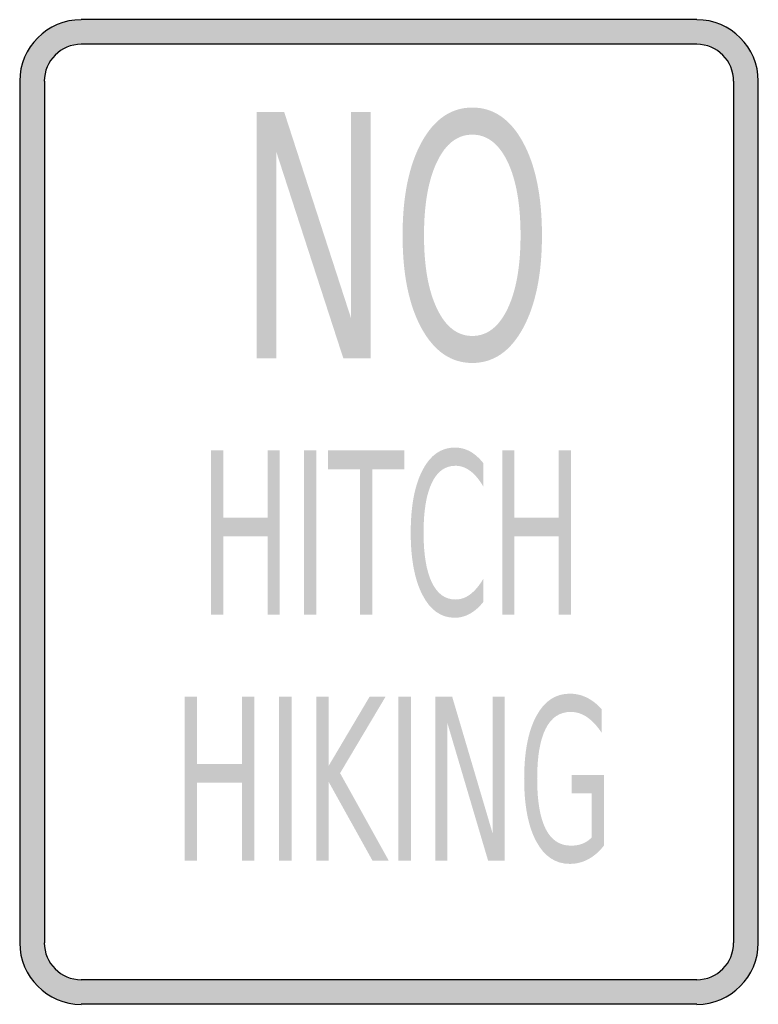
# Model space of a CAD drawing. Header units: inches. Extents: x -0.5 to 0.5, y -0.67 to 0.67.
import ezdxf

# ---------------------------------------------------------------- set-up
doc = ezdxf.new("R2010")
doc.units = ezdxf.units.IN
doc.header["$MEASUREMENT"] = 0

msp = doc.modelspace()

# ---------------------------------------------------------------- hatches: boundary and pattern name
h = msp.add_hatch(color=7)
h.paths.add_polyline_path([(0.4167, -0.6667), (-0.4167, -0.6667), (-0.428, -0.666), (-0.4389, -0.6638), (-0.4491, -0.6602), (-0.4587, -0.6553), (-0.4675, -0.6493), (-0.4755, -0.6422), (-0.4827, -0.6342), (-0.4887, -0.6253), (-0.4935, -0.6158), (-0.4971, -0.6055), (-0.4993, -0.5947), (-0.5, -0.5833), (-0.5, 0.5833), (-0.4993, 0.5947), (-0.4971, 0.6055), (-0.4935, 0.6158), (-0.4887, 0.6253), (-0.4827, 0.6342), (-0.4755, 0.6422), (-0.4675, 0.6493), (-0.4587, 0.6553), (-0.4491, 0.66), (-0.4389, 0.6638), (-0.428, 0.666), (-0.4167, 0.6667), (0.4167, 0.6667), (0.428, 0.666), (0.4389, 0.6638), (0.4491, 0.66), (0.4587, 0.6553), (0.4675, 0.6493), (0.4755, 0.6422), (0.4827, 0.6342), (0.4887, 0.6253), (0.4933, 0.6158), (0.4971, 0.6055), (0.4993, 0.5947), (0.5, 0.5833), (0.5, -0.5833), (0.4993, -0.5947), (0.4971, -0.6055), (0.4933, -0.6158), (0.4887, -0.6253), (0.4827, -0.6342), (0.4755, -0.6422), (0.4675, -0.6493), (0.4587, -0.6553), (0.4491, -0.6602), (0.4389, -0.6638), (0.428, -0.666), (0.4167, -0.6667)])
h.paths.add_polyline_path([(-0.4667, -0.5833), (-0.4667, 0.5833), (-0.4662, 0.59), (-0.4649, 0.5967), (-0.4627, 0.6029), (-0.4598, 0.6087), (-0.4562, 0.6138), (-0.452, 0.6187), (-0.4473, 0.6229), (-0.442, 0.6264), (-0.4362, 0.6293), (-0.43, 0.6315), (-0.4235, 0.6329), (-0.4167, 0.6333), (0.4167, 0.6333), (0.4233, 0.6329), (0.43, 0.6315), (0.4362, 0.6293), (0.4418, 0.6264), (0.4471, 0.6229), (0.452, 0.6187), (0.4562, 0.6138), (0.4598, 0.6087), (0.4627, 0.6029), (0.4649, 0.5967), (0.4662, 0.59), (0.4667, 0.5833), (0.4667, -0.5833), (0.4662, -0.5902), (0.4649, -0.5967), (0.4627, -0.6029), (0.4598, -0.6087), (0.4562, -0.6138), (0.452, -0.6187), (0.4471, -0.6229), (0.4418, -0.6264), (0.4362, -0.6293), (0.43, -0.6315), (0.4233, -0.6329), (0.4167, -0.6333), (-0.4167, -0.6333), (-0.4235, -0.6329), (-0.43, -0.6315), (-0.4362, -0.6293), (-0.442, -0.6264), (-0.4473, -0.6229), (-0.452, -0.6187), (-0.4562, -0.6138), (-0.4598, -0.6087), (-0.4627, -0.6029), (-0.4649, -0.5967), (-0.4662, -0.5902), (-0.4667, -0.5833)], flags=0)
h = msp.add_hatch(color=7)
edge = h.paths.add_edge_path()
edge.add_spline(control_points=[(0.1128, 0.5477), (0.1414, 0.5477), (0.1643, 0.532), (0.1814, 0.5007), (0.1985, 0.4693), (0.2071, 0.4273), (0.2071, 0.3746), (0.2071, 0.3221), (0.1985, 0.2802), (0.1814, 0.2488), (0.1643, 0.2175), (0.1414, 0.2018), (0.1128, 0.2018), (0.0842, 0.2018), (0.0613, 0.2175), (0.0441, 0.2487), (0.0269, 0.28), (0.0184, 0.3219), (0.0184, 0.3746), (0.0184, 0.4273), (0.0269, 0.4693), (0.0441, 0.5007), (0.0613, 0.532), (0.0842, 0.5477), (0.1128, 0.5477)], knot_values=[0, 0, 0, 0, 1, 1, 1, 2, 2, 2, 3, 3, 3, 4, 4, 4, 5, 5, 5, 6, 6, 6, 7, 7, 7, 8, 8, 8, 8], degree=3, periodic=0)
edge = h.paths.add_edge_path(flags=0)
edge.add_spline(control_points=[(0.1128, 0.511), (0.0928, 0.511), (0.0768, 0.4988), (0.0651, 0.4744), (0.0533, 0.45), (0.0474, 0.4168), (0.0474, 0.3746), (0.0474, 0.3327), (0.0533, 0.2995), (0.0651, 0.2751), (0.0768, 0.2506), (0.0928, 0.2384), (0.1128, 0.2384), (0.1328, 0.2384), (0.1487, 0.2506), (0.1605, 0.2751), (0.1722, 0.2995), (0.1781, 0.3327), (0.1781, 0.3746), (0.1781, 0.4168), (0.1722, 0.45), (0.1605, 0.4744), (0.1487, 0.4988), (0.1328, 0.511), (0.1128, 0.511)], knot_values=[0, 0, 0, 0, 1, 1, 1, 2, 2, 2, 3, 3, 3, 4, 4, 4, 5, 5, 5, 6, 6, 6, 7, 7, 7, 8, 8, 8, 8], degree=3, periodic=0)
for points in [[(-0.1791, 0.5416), (-0.1419, 0.5416), (-0.0515, 0.2628), (-0.0515, 0.5416), (-0.0247, 0.5416), (-0.0247, 0.2083), (-0.0619, 0.2083), (-0.1524, 0.4872), (-0.1524, 0.2083), (-0.1791, 0.2083), (-0.1791, 0.5416)], [(-0.2409, 0.0833), (-0.2243, 0.0833), (-0.2243, -0.0078), (-0.1644, -0.0078), (-0.1644, 0.0833), (-0.1479, 0.0833), (-0.1479, -0.1389), (-0.1644, -0.1389), (-0.1644, -0.0331), (-0.2243, -0.0331), (-0.2243, -0.1389), (-0.2409, -0.1389), (-0.2409, 0.0833)], [(-0.115, 0.0833), (-0.0985, 0.0833), (-0.0985, -0.1389), (-0.115, -0.1389), (-0.115, 0.0833)], [(-0.0825, 0.0833), (0.0206, 0.0833), (0.0206, 0.058), (-0.0227, 0.058), (-0.0227, -0.1389), (-0.0392, -0.1389), (-0.0392, 0.058), (-0.0825, 0.058), (-0.0825, 0.0833)], [(0.1533, 0.0833), (0.1698, 0.0833), (0.1698, -0.0078), (0.2297, -0.0078), (0.2297, 0.0833), (0.2462, 0.0833), (0.2462, -0.1389), (0.2297, -0.1389), (0.2297, -0.0331), (0.1698, -0.0331), (0.1698, -0.1389), (0.1533, -0.1389), (0.1533, 0.0833)], [(-0.2767, -0.25), (-0.2599, -0.25), (-0.2599, -0.3411), (-0.199, -0.3411), (-0.199, -0.25), (-0.1822, -0.25), (-0.1822, -0.4722), (-0.199, -0.4722), (-0.199, -0.3664), (-0.2599, -0.3664), (-0.2599, -0.4722), (-0.2767, -0.4722), (-0.2767, -0.25)], [(-0.1488, -0.25), (-0.132, -0.25), (-0.132, -0.4722), (-0.1488, -0.4722), (-0.1488, -0.25)], [(-0.0986, -0.25), (-0.0818, -0.25), (-0.0818, -0.3439), (-0.0262, -0.25), (-0.0046, -0.25), (-0.0662, -0.3536), (-0.0003, -0.4722), (-0.0223, -0.4722), (-0.0818, -0.3652), (-0.0818, -0.4722), (-0.0986, -0.4722), (-0.0986, -0.25)], [(0.0128, -0.25), (0.0296, -0.25), (0.0296, -0.4722), (0.0128, -0.4722), (0.0128, -0.25)], [(0.0629, -0.25), (0.0855, -0.25), (0.1405, -0.4359), (0.1405, -0.25), (0.1568, -0.25), (0.1568, -0.4722), (0.1342, -0.4722), (0.0792, -0.2863), (0.0792, -0.4722), (0.0629, -0.4722), (0.0629, -0.25)]]:
    msp.add_hatch(color=7).paths.add_polyline_path(points)
h = msp.add_hatch(color=7)
edge = h.paths.add_edge_path()
edge.add_line((0.1277, 0.0662), (0.1277, 0.0345))
edge.add_spline(control_points=[(0.1277, 0.0345), (0.1222, 0.0439), (0.1162, 0.051), (0.11, 0.0556), (0.1037, 0.0603), (0.097, 0.0626), (0.0899, 0.0626), (0.076, 0.0626), (0.0653, 0.0549), (0.0579, 0.0393), (0.0505, 0.0238), (0.0468, 0.0014), (0.0468, -0.028), (0.0468, -0.0573), (0.0505, -0.0797), (0.0579, -0.0952), (0.0653, -0.1107), (0.076, -0.1185), (0.0899, -0.1185), (0.097, -0.1185), (0.1037, -0.1162), (0.11, -0.1115), (0.1162, -0.1068), (0.1222, -0.0998), (0.1277, -0.0904)], knot_values=[0, 0, 0, 0, 1, 1, 1, 2, 2, 2, 3, 3, 3, 4, 4, 4, 5, 5, 5, 6, 6, 6, 7, 7, 7, 8, 8, 8, 8], degree=3, periodic=0)
edge.add_line((0.1277, -0.0904), (0.1277, -0.1218))
edge.add_spline(control_points=[(0.1277, -0.1218), (0.122, -0.1289), (0.1159, -0.1343), (0.1094, -0.1379), (0.1029, -0.1414), (0.0961, -0.1432), (0.089, -0.1432), (0.0705, -0.1432), (0.0559, -0.1329), (0.0453, -0.1123), (0.0347, -0.0917), (0.0294, -0.0636), (0.0294, -0.028), (0.0294, 0.0077), (0.0347, 0.0359), (0.0453, 0.0565), (0.0559, 0.077), (0.0705, 0.0873), (0.089, 0.0873), (0.0962, 0.0873), (0.1031, 0.0856), (0.1096, 0.0821), (0.1161, 0.0785), (0.1221, 0.0732), (0.1277, 0.0662)], knot_values=[0, 0, 0, 0, 1, 1, 1, 2, 2, 2, 3, 3, 3, 4, 4, 4, 5, 5, 5, 6, 6, 6, 7, 7, 7, 8, 8, 8, 8], degree=3, periodic=0)
h = msp.add_hatch(color=7)
edge = h.paths.add_edge_path()
edge.add_line((0.2746, -0.4405), (0.2746, -0.3808))
edge.add_line((0.2746, -0.3808), (0.2472, -0.3808))
edge.add_line((0.2472, -0.3808), (0.2472, -0.3561))
edge.add_line((0.2472, -0.3561), (0.2912, -0.3561))
edge.add_line((0.2912, -0.3561), (0.2912, -0.4515))
edge.add_spline(control_points=[(0.2912, -0.4515), (0.2848, -0.4598), (0.2776, -0.466), (0.2698, -0.4702), (0.262, -0.4744), (0.2537, -0.4765), (0.2448, -0.4765), (0.2254, -0.4765), (0.2103, -0.4664), (0.1994, -0.4461), (0.1885, -0.4258), (0.183, -0.3976), (0.183, -0.3613), (0.183, -0.325), (0.1885, -0.2967), (0.1994, -0.2764), (0.2103, -0.2561), (0.2254, -0.246), (0.2448, -0.246), (0.2529, -0.246), (0.2606, -0.2478), (0.2678, -0.2513), (0.2751, -0.2549), (0.2819, -0.2602), (0.288, -0.2671)], knot_values=[0, 0, 0, 0, 1, 1, 1, 2, 2, 2, 3, 3, 3, 4, 4, 4, 5, 5, 5, 6, 6, 6, 7, 7, 7, 8, 8, 8, 8], degree=3, periodic=0)
edge.add_line((0.288, -0.2671), (0.288, -0.2991))
edge.add_spline(control_points=[(0.288, -0.2991), (0.2818, -0.2897), (0.2752, -0.2826), (0.2682, -0.2778), (0.2612, -0.2731), (0.2539, -0.2707), (0.2462, -0.2707), (0.2311, -0.2707), (0.2197, -0.2783), (0.2121, -0.2935), (0.2044, -0.3087), (0.2006, -0.3313), (0.2006, -0.3613), (0.2006, -0.3913), (0.2044, -0.4139), (0.2121, -0.4291), (0.2197, -0.4442), (0.2311, -0.4518), (0.2462, -0.4518), (0.2522, -0.4518), (0.2575, -0.4509), (0.2621, -0.4491), (0.2668, -0.4472), (0.2709, -0.4444), (0.2746, -0.4405)], knot_values=[0, 0, 0, 0, 1, 1, 1, 2, 2, 2, 3, 3, 3, 4, 4, 4, 5, 5, 5, 6, 6, 6, 7, 7, 7, 8, 8, 8, 8], degree=3, periodic=0)

# ---------------------------------------------------------------- linework, layer by layer
at = {"color": 7}
for p, q in [((0.4167, 0.6667), (-0.4166, 0.6667)), ((0.4167, 0.6333), (-0.4166, 0.6333)), ((-0.5, 0.5833), (-0.5, -0.5833)), ((-0.4666, 0.5833), (-0.4666, -0.5833)), ((0.4667, -0.5833), (0.4667, 0.5833)), ((0.5, -0.5833), (0.5, 0.5833)), ((0.4167, -0.6333), (-0.4166, -0.6333)), ((0.4167, -0.6666), (-0.4166, -0.6666))]:
    msp.add_line(p, q, dxfattribs=at)
for points in [[(-0.4167, 0.6666), (-0.4627, 0.6666), (-0.5, 0.6293), (-0.5, 0.5833)], [(0.5, 0.5833), (0.5, 0.6293), (0.4627, 0.6666), (0.4166, 0.6666)], [(-0.4167, 0.6333), (-0.4443, 0.6333), (-0.4667, 0.6109), (-0.4667, 0.5833)], [(0.4666, 0.5833), (0.4666, 0.6109), (0.4443, 0.6333), (0.4166, 0.6333)], [(-0.5, -0.5833), (-0.5, -0.6293), (-0.4627, -0.6667), (-0.4167, -0.6667)], [(-0.4667, -0.5833), (-0.4667, -0.6109), (-0.4443, -0.6333), (-0.4167, -0.6333)], [(0.4166, -0.6667), (0.4627, -0.6667), (0.5, -0.6293), (0.5, -0.5833)], [(0.4166, -0.6333), (0.4443, -0.6333), (0.4666, -0.6109), (0.4666, -0.5833)]]:
    msp.add_open_spline(points, degree=3, dxfattribs=at)

doc.saveas('drawing.dxf')
